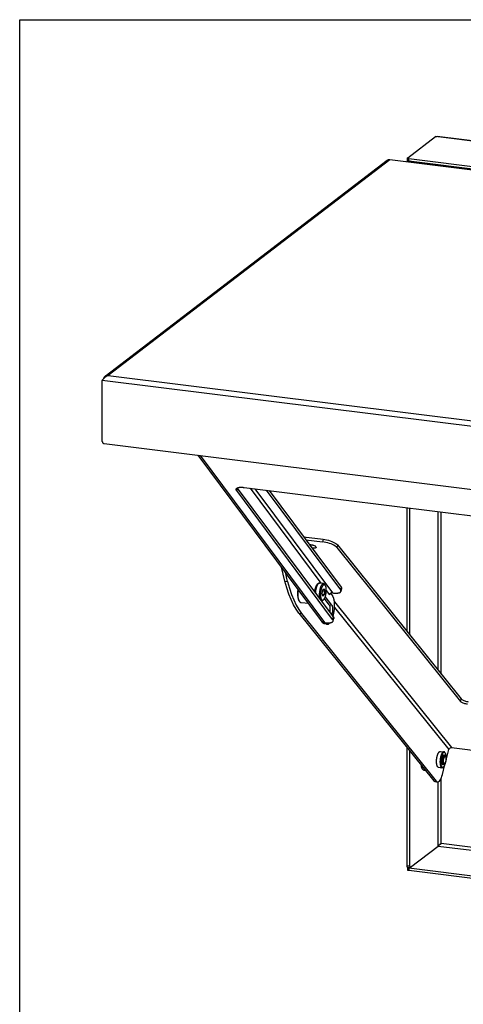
# Model space of a CAD drawing. Header units: inches. Extents: x 0 to 54.8, y 0 to 35.5.
# Tile 1 of 10: x 0 to 9.4, y 14.6 to 35.5. Entities that reach past the tile are written whole.
import ezdxf

# ---------------------------------------------------------------- set-up
doc = ezdxf.new("R2010")
doc.units = ezdxf.units.IN
doc.header["$LTSCALE"] = 3.016129
doc.header["$MEASUREMENT"] = 0
doc.layers.get('0').update_dxf_attribs({"linetype": 'CONTINUOUS'})
doc.layers.add('02___PRT_ALL_AXES', color=7, linetype='CONTINUOUS')

msp = doc.modelspace()

# ---------------------------------------------------------------- linework, layer by layer
at = {"color": 7, "linetype": 'Continuous'}
for p, q in [((0, 0), (0, 35.484)), ((0, 35.484), (54.839, 35.484)), ((8.243, 32.492), (8.243, 32.549)), ((8.268, 32.48), (8.268, 32.537)), ((10.727, 32.173), (8.268, 32.48)), ((8.793, 32.404), (8.793, 32.394)), ((8.842, 32.408), (8.842, 32.405)), ((8.844, 32.408), (8.844, 32.405)), ((9.251, 32.347), (9.251, 32.337)), ((1.777, 27.852), (1.777, 27.852)), ((6.416, 22.713), (3.793, 26.232)), ((3.834, 26.227), (6.479, 22.678)), ((4.611, 25.481), (4.625, 25.535)), ((4.77, 25.548), (18.296, 23.86)), ((6.65, 22.744), (4.611, 25.481)), ((5.3, 25.482), (6.83, 23.43)), ((8.287, 22.417), (8.287, 25.109)), ((8.889, 21.668), (8.889, 25.034)), ((8.957, 21.584), (8.957, 25.026)), ((6.031, 24.502), (6.445, 24.45)), ((6.445, 24.45), (6.431, 24.395)), ((6.75, 24.33), (6.736, 24.275)), ((6.75, 24.33), (9.379, 21.058)), ((5.637, 23.558), (5.564, 23.856)), ((5.676, 23.416), (5.637, 23.558)), ((5.637, 23.558), (5.693, 23.551)), ((6.494, 23.467), (6.481, 23.488)), ((6.83, 23.43), (6.815, 23.375)), ((6.424, 23.296), (6.438, 23.372)), ((6.438, 23.242), (6.424, 23.296)), ((6.462, 23.269), (6.43, 23.273)), ((6.476, 23.34), (6.433, 23.345)), ((6.462, 23.269), (6.436, 23.249)), ((6.438, 23.372), (6.468, 23.394)), ((6.438, 23.371), (6.462, 23.389)), ((6.468, 23.265), (6.438, 23.242)), ((6.462, 23.389), (6.468, 23.394)), ((6.462, 23.389), (6.476, 23.34)), ((6.476, 23.34), (6.462, 23.269)), ((6.462, 23.269), (6.468, 23.265)), ((6.468, 23.394), (6.483, 23.341)), ((6.483, 23.341), (6.468, 23.265)), ((6.476, 23.34), (6.483, 23.341)), ((6.84, 23.396), (6.825, 23.341)), ((6.456, 23.164), (6.438, 23.147)), ((6.575, 23.055), (6.475, 23.189)), ((6.575, 23.055), (6.63, 23.048)), ((5.934, 22.878), (8.796, 19.317)), ((5.934, 22.878), (5.99, 22.871)), ((6.65, 22.744), (6.665, 22.799)), ((6.389, 22.745), (6.39, 22.748)), ((6.443, 22.673), (6.389, 22.745)), ((6.389, 22.745), (6.392, 22.745)), ((6.498, 22.666), (6.443, 22.673)), ((6.491, 22.676), (6.479, 22.678)), ((6.535, 22.642), (6.479, 22.649)), ((6.66, 22.709), (6.675, 22.764)), ((9.365, 21.003), (9.379, 21.058)), ((9.379, 21.058), (9.386, 21.05)), ((8.287, 17.502), (8.287, 19.95)), ((8.941, 19.943), (9.015, 19.934)), ((9.036, 19.918), (9.034, 19.922)), ((9.043, 19.908), (9.036, 19.918)), ((9.043, 19.908), (9.041, 19.912)), ((8.979, 19.667), (8.977, 19.669)), ((8.997, 19.857), (8.999, 19.858)), ((9.034, 19.691), (9.015, 19.675)), ((9.05, 19.827), (9.037, 19.847)), ((8.899, 19.606), (8.973, 19.596)), ((9.007, 19.614), (8.997, 19.606)), ((8.796, 19.317), (8.851, 19.31)), ((8.823, 19.3), (8.849, 19.296)), ((8.889, 17.925), (8.889, 19.293)), ((8.957, 17.983), (8.957, 19.373)), ((8.889, 17.925), (8.302, 17.476)), ((24.112, 16.024), (8.889, 17.925)), ((8.935, 17.969), (8.931, 17.967)), ((8.938, 17.971), (8.935, 17.969)), ((8.942, 17.973), (8.938, 17.971)), ((8.945, 17.976), (8.942, 17.973)), ((8.957, 17.983), (8.945, 17.976)), ((8.948, 17.978), (8.951, 17.98)), ((8.951, 17.98), (8.953, 17.981)), ((8.953, 17.981), (8.957, 17.983)), ((24.112, 16.091), (8.957, 17.983)), ((8.287, 17.502), (8.231, 17.509)), ((8.297, 17.474), (8.241, 17.481)), ((8.243, 17.478), (8.243, 17.421)), ((8.268, 17.466), (14.288, 16.715)), ((8.268, 17.466), (8.268, 17.409))]:
    msp.add_line(p, q, dxfattribs=at)
at = {"color": 3, "linetype": 'Continuous'}
for p, q in [((8.246, 32.553), (8.833, 33.002)), ((24.769, 31.013), (8.833, 33.002)), ((24.761, 31.02), (8.869, 33.004)), ((7.811, 32.495), (1.814, 27.908)), ((7.868, 32.509), (1.879, 27.929)), ((10.656, 32.161), (7.868, 32.509)), ((8.268, 32.537), (10.727, 32.23)), ((8.336, 32.461), (8.347, 32.47)), ((8.793, 32.404), (8.336, 32.461)), ((8.793, 32.404), (8.805, 32.413)), ((8.809, 32.402), (8.797, 32.393)), ((8.809, 32.402), (9.251, 32.347)), ((8.824, 32.407), (9.266, 32.352)), ((9.251, 32.347), (9.239, 32.338)), ((9.266, 32.345), (9.278, 32.354)), ((9.271, 32.351), (9.266, 32.352)), ((9.723, 32.288), (9.266, 32.345)), ((9.272, 32.35), (9.271, 32.351)), ((1.756, 26.524), (1.756, 27.822)), ((18.445, 25.739), (1.756, 27.822)), ((1.777, 27.852), (1.777, 27.851)), ((1.879, 27.929), (18.392, 25.867)), ((1.793, 26.481), (18.408, 24.407)), ((4.623, 25.538), (4.625, 25.535)), ((6.665, 22.799), (4.625, 25.535)), ((4.895, 25.533), (6.401, 23.512)), ((4.996, 25.52), (6.644, 23.309)), ((5.239, 25.49), (6.815, 23.375)), ((8.231, 22.486), (8.231, 25.116)), ((6.078, 24.439), (6.431, 24.395)), ((6.722, 24.289), (6.702, 24.304)), ((6.736, 24.275), (6.722, 24.289)), ((6.736, 24.275), (9.365, 21.003)), ((5.693, 23.551), (5.645, 23.748)), ((6.63, 23.048), (6.494, 23.232)), ((6.515, 23.358), (6.583, 23.267)), ((6.607, 23.3), (6.649, 23.243)), ((6.644, 23.309), (6.656, 23.307)), ((6.687, 23.121), (9.177, 20.023)), ((5.93, 22.954), (5.99, 22.871)), ((5.99, 22.871), (8.851, 19.31)), ((6.664, 22.834), (6.664, 22.832)), ((6.69, 23.001), (9.116, 19.981)), ((6.498, 22.666), (6.491, 22.676)), ((8.231, 17.509), (8.231, 20.019)), ((9.06, 19.755), (9.116, 19.981)), ((9.177, 20.023), (23.36, 18.252)), ((8.983, 19.449), (9.036, 19.662)), ((14.296, 16.657), (8.268, 17.409))]:
    msp.add_line(p, q, dxfattribs=at)
for points in [[(8.833, 33.002), (8.836, 33.003), (8.839, 33.003), (8.841, 33.004), (8.844, 33.004), (8.847, 33.004), (8.849, 33.004), (8.852, 33.005), (8.854, 33.005), (8.857, 33.005), (8.86, 33.005), (8.862, 33.005), (8.865, 33.004), (8.868, 33.004), (8.869, 33.004)], [(7.868, 32.509), (7.866, 32.51), (7.864, 32.51), (7.862, 32.51), (7.86, 32.51), (7.858, 32.51), (7.856, 32.51), (7.854, 32.51), (7.852, 32.51), (7.85, 32.51), (7.848, 32.51), (7.846, 32.509), (7.844, 32.509), (7.842, 32.509), (7.84, 32.508), (7.838, 32.508), (7.837, 32.507), (7.835, 32.507), (7.833, 32.506), (7.831, 32.506), (7.829, 32.505), (7.827, 32.504), (7.826, 32.503), (7.824, 32.503), (7.822, 32.502), (7.82, 32.501), (7.819, 32.5), (7.817, 32.499), (7.815, 32.498), (7.814, 32.497), (7.812, 32.496), (7.811, 32.495)], [(8.233, 32.464), (8.233, 32.465), (8.233, 32.466), (8.233, 32.467), (8.234, 32.468), (8.234, 32.469), (8.234, 32.471), (8.234, 32.472), (8.235, 32.473), (8.235, 32.474), (8.235, 32.475), (8.235, 32.476), (8.236, 32.477), (8.236, 32.478), (8.236, 32.479), (8.237, 32.48), (8.237, 32.481), (8.237, 32.482), (8.238, 32.483), (8.238, 32.484), (8.239, 32.484), (8.239, 32.485), (8.239, 32.486), (8.24, 32.487), (8.24, 32.488), (8.24, 32.489), (8.241, 32.489), (8.241, 32.49), (8.242, 32.491), (8.242, 32.491), (8.243, 32.492), (8.243, 32.492), (8.243, 32.493), (8.243, 32.493)], [(8.246, 32.553), (8.246, 32.553), (8.246, 32.553), (8.245, 32.552), (8.245, 32.552), (8.245, 32.552), (8.244, 32.551), (8.244, 32.551), (8.244, 32.55), (8.244, 32.55), (8.244, 32.55), (8.244, 32.549), (8.244, 32.549), (8.243, 32.549), (8.243, 32.549)], [(8.243, 32.549), (8.243, 32.548), (8.244, 32.548), (8.244, 32.548), (8.244, 32.547), (8.244, 32.547), (8.244, 32.547), (8.244, 32.546), (8.245, 32.546), (8.245, 32.545), (8.245, 32.545), (8.245, 32.545), (8.246, 32.544), (8.246, 32.544), (8.247, 32.544), (8.247, 32.543), (8.248, 32.543), (8.248, 32.543), (8.249, 32.542), (8.249, 32.542), (8.25, 32.542), (8.251, 32.542), (8.251, 32.541), (8.252, 32.541), (8.253, 32.541), (8.253, 32.54), (8.254, 32.54), (8.255, 32.54), (8.256, 32.54), (8.257, 32.539), (8.258, 32.539), (8.258, 32.539), (8.259, 32.539), (8.26, 32.539), (8.261, 32.538), (8.262, 32.538), (8.263, 32.538), (8.264, 32.538), (8.265, 32.538), (8.266, 32.537), (8.267, 32.537), (8.268, 32.537)], [(8.327, 32.452), (8.328, 32.453), (8.332, 32.458), (8.336, 32.461)], [(8.784, 32.395), (8.788, 32.4), (8.793, 32.404)], [(8.824, 32.407), (8.819, 32.407), (8.814, 32.406), (8.809, 32.402)], [(9.266, 32.352), (9.261, 32.352), (9.256, 32.35), (9.251, 32.347)], [(9.257, 32.336), (9.261, 32.341), (9.266, 32.345)], [(1.756, 27.822), (1.759, 27.826), (1.76, 27.829), (1.762, 27.831), (1.763, 27.833), (1.765, 27.835), (1.766, 27.837), (1.768, 27.84), (1.769, 27.842), (1.771, 27.844), (1.773, 27.846), (1.774, 27.848), (1.776, 27.851)], [(1.776, 27.851), (1.778, 27.853), (1.78, 27.855), (1.781, 27.857), (1.783, 27.859), (1.785, 27.862), (1.787, 27.864), (1.789, 27.866), (1.79, 27.868), (1.792, 27.87), (1.794, 27.872), (1.796, 27.874), (1.798, 27.877), (1.8, 27.879), (1.802, 27.881), (1.804, 27.883), (1.806, 27.885), (1.808, 27.887), (1.81, 27.889), (1.812, 27.89), (1.814, 27.892), (1.816, 27.894), (1.818, 27.896), (1.821, 27.898), (1.823, 27.9), (1.825, 27.901), (1.827, 27.903), (1.829, 27.905), (1.831, 27.906), (1.834, 27.908), (1.836, 27.909), (1.838, 27.911), (1.84, 27.912), (1.843, 27.914), (1.845, 27.915), (1.847, 27.916), (1.849, 27.917), (1.852, 27.919), (1.854, 27.92), (1.856, 27.921), (1.858, 27.922), (1.861, 27.923), (1.863, 27.924), (1.865, 27.925), (1.868, 27.925), (1.87, 27.926), (1.872, 27.927), (1.875, 27.928), (1.877, 27.928), (1.879, 27.929)], [(1.814, 27.908), (1.813, 27.907), (1.811, 27.906), (1.809, 27.904), (1.808, 27.903), (1.806, 27.901), (1.804, 27.9), (1.803, 27.898), (1.801, 27.896), (1.799, 27.895), (1.798, 27.893), (1.796, 27.891), (1.795, 27.889), (1.794, 27.887), (1.792, 27.886), (1.791, 27.884), (1.79, 27.882), (1.789, 27.88), (1.787, 27.878), (1.786, 27.876), (1.785, 27.874), (1.784, 27.872), (1.783, 27.87), (1.782, 27.868), (1.781, 27.865), (1.78, 27.863), (1.78, 27.861), (1.779, 27.859), (1.778, 27.857), (1.777, 27.854), (1.777, 27.852)], [(1.879, 27.929), (1.877, 27.929), (1.875, 27.929), (1.872, 27.929), (1.87, 27.929), (1.868, 27.928), (1.865, 27.928), (1.863, 27.928), (1.861, 27.928), (1.859, 27.927), (1.856, 27.927), (1.854, 27.926), (1.852, 27.926), (1.85, 27.925), (1.847, 27.925), (1.845, 27.924), (1.843, 27.923), (1.841, 27.923), (1.839, 27.922), (1.836, 27.921), (1.834, 27.92), (1.832, 27.919), (1.83, 27.918), (1.828, 27.917), (1.826, 27.916), (1.824, 27.915), (1.822, 27.914), (1.82, 27.912), (1.818, 27.911), (1.816, 27.91), (1.815, 27.908), (1.814, 27.908)], [(1.756, 26.524), (1.756, 26.523), (1.756, 26.522), (1.756, 26.521), (1.756, 26.52), (1.756, 26.518), (1.756, 26.517), (1.756, 26.516), (1.757, 26.515), (1.757, 26.514), (1.757, 26.513), (1.758, 26.512), (1.758, 26.511), (1.758, 26.51), (1.759, 26.509), (1.759, 26.507), (1.76, 26.506), (1.76, 26.505), (1.761, 26.504), (1.761, 26.503), (1.762, 26.502), (1.762, 26.501), (1.763, 26.5), (1.764, 26.499), (1.764, 26.498), (1.765, 26.498), (1.766, 26.497), (1.767, 26.496), (1.767, 26.495), (1.768, 26.494), (1.769, 26.493), (1.77, 26.492), (1.771, 26.492), (1.771, 26.491), (1.772, 26.49), (1.773, 26.489), (1.774, 26.489), (1.775, 26.488), (1.776, 26.487), (1.777, 26.487), (1.778, 26.486), (1.779, 26.486), (1.78, 26.485), (1.781, 26.485), (1.782, 26.484), (1.783, 26.484), (1.784, 26.483), (1.785, 26.483), (1.786, 26.483), (1.787, 26.482), (1.788, 26.482), (1.79, 26.482), (1.791, 26.482), (1.792, 26.481), (1.793, 26.481)], [(6.15, 24.342), (6.161, 24.341), (6.182, 24.338), (6.202, 24.333), (6.223, 24.327), (6.242, 24.321), (6.26, 24.313), (6.275, 24.305)], [(6.299, 24.275), (6.295, 24.269), (6.287, 24.264), (6.276, 24.261), (6.262, 24.26), (6.244, 24.26), (6.225, 24.261), (6.208, 24.264)], [(6.275, 24.305), (6.286, 24.297), (6.294, 24.289)], [(6.294, 24.289), (6.299, 24.281), (6.299, 24.275)], [(6.702, 24.304), (6.678, 24.319), (6.649, 24.334), (6.616, 24.348), (6.581, 24.361), (6.544, 24.372), (6.506, 24.382), (6.469, 24.389), (6.431, 24.395)], [(5.693, 23.551), (5.732, 23.409), (5.775, 23.278), (5.823, 23.158), (5.875, 23.05), (5.93, 22.954)], [(6.609, 23.301), (6.606, 23.299), (6.603, 23.297), (6.601, 23.295), (6.598, 23.293), (6.596, 23.29), (6.593, 23.288), (6.591, 23.285), (6.59, 23.282), (6.588, 23.279), (6.586, 23.276), (6.585, 23.273), (6.584, 23.27), (6.583, 23.267)], [(6.644, 23.309), (6.64, 23.309), (6.637, 23.309), (6.634, 23.309), (6.631, 23.309), (6.627, 23.308), (6.624, 23.307), (6.621, 23.307), (6.618, 23.305), (6.615, 23.304), (6.612, 23.303), (6.609, 23.301)], [(6.664, 22.834), (6.667, 22.846), (6.67, 22.858), (6.673, 22.871), (6.676, 22.883), (6.678, 22.896), (6.68, 22.908), (6.682, 22.921), (6.684, 22.934), (6.686, 22.947), (6.687, 22.96), (6.688, 22.973), (6.689, 22.985), (6.69, 22.998), (6.691, 23.011), (6.691, 23.024), (6.691, 23.036), (6.692, 23.049), (6.691, 23.061), (6.691, 23.073), (6.69, 23.085), (6.69, 23.096), (6.689, 23.108), (6.688, 23.119), (6.686, 23.13), (6.685, 23.14), (6.683, 23.15), (6.681, 23.16), (6.679, 23.17), (6.677, 23.179), (6.674, 23.188), (6.672, 23.196), (6.669, 23.204), (6.666, 23.212), (6.663, 23.219), (6.66, 23.226), (6.656, 23.232), (6.653, 23.238), (6.649, 23.243)], [(6.656, 23.307), (6.666, 23.306), (6.676, 23.305), (6.685, 23.304), (6.695, 23.304), (6.704, 23.303), (6.713, 23.303), (6.722, 23.303), (6.731, 23.303), (6.739, 23.304), (6.747, 23.304), (6.755, 23.305), (6.762, 23.306), (6.769, 23.307), (6.776, 23.308), (6.782, 23.31), (6.788, 23.311), (6.793, 23.313), (6.798, 23.315), (6.803, 23.317), (6.808, 23.32), (6.811, 23.322), (6.815, 23.325), (6.818, 23.328), (6.82, 23.331), (6.822, 23.334), (6.824, 23.337), (6.825, 23.34), (6.825, 23.341)], [(6.825, 23.341), (6.826, 23.344), (6.826, 23.347), (6.826, 23.351), (6.826, 23.355), (6.824, 23.359), (6.823, 23.363), (6.821, 23.367), (6.818, 23.371), (6.815, 23.375)], [(6.63, 23.048), (6.632, 23.045), (6.634, 23.042), (6.636, 23.039), (6.638, 23.035), (6.64, 23.03), (6.641, 23.026), (6.642, 23.021), (6.644, 23.016), (6.645, 23.011), (6.646, 23.005), (6.647, 22.999), (6.647, 22.993), (6.648, 22.987), (6.649, 22.981), (6.649, 22.974), (6.649, 22.967), (6.649, 22.96), (6.649, 22.954), (6.649, 22.947), (6.648, 22.94), (6.648, 22.932), (6.647, 22.925), (6.646, 22.918), (6.645, 22.911), (6.644, 22.904), (6.643, 22.897), (6.642, 22.89), (6.64, 22.883), (6.639, 22.876), (6.637, 22.869), (6.635, 22.863), (6.634, 22.857), (6.632, 22.85), (6.63, 22.845)], [(6.657, 22.809), (6.657, 22.809), (6.661, 22.821), (6.664, 22.832)], [(6.665, 22.799), (6.668, 22.794), (6.67, 22.79), (6.672, 22.786), (6.674, 22.782), (6.675, 22.778), (6.675, 22.775), (6.676, 22.771), (6.675, 22.767), (6.675, 22.764)], [(6.498, 22.666), (6.502, 22.662), (6.506, 22.657), (6.51, 22.654), (6.514, 22.65), (6.519, 22.648), (6.523, 22.645), (6.527, 22.644), (6.532, 22.643), (6.535, 22.642)], [(6.535, 22.642), (6.536, 22.642), (6.541, 22.642), (6.546, 22.642), (6.55, 22.643), (6.555, 22.645), (6.56, 22.647), (6.565, 22.649), (6.57, 22.652), (6.575, 22.656), (6.579, 22.66), (6.584, 22.665), (6.589, 22.67), (6.593, 22.674)], [(9.518, 20.942), (9.499, 20.945), (9.48, 20.949), (9.461, 20.954), (9.443, 20.96), (9.425, 20.966), (9.409, 20.973), (9.394, 20.98), (9.382, 20.988), (9.372, 20.995), (9.365, 21.003)], [(9.116, 19.981), (9.122, 19.993), (9.129, 20.004), (9.139, 20.013), (9.151, 20.019), (9.163, 20.023), (9.177, 20.023)], [(8.851, 19.31), (8.864, 19.298), (8.877, 19.293), (8.878, 19.293)], [(8.878, 19.293), (8.891, 19.294), (8.905, 19.3), (8.92, 19.313), (8.935, 19.331), (8.948, 19.354), (8.961, 19.382), (8.973, 19.414), (8.983, 19.449)], [(8.241, 17.481), (8.241, 17.481), (8.241, 17.481), (8.24, 17.481), (8.24, 17.481), (8.24, 17.481), (8.239, 17.482), (8.239, 17.482), (8.239, 17.482), (8.238, 17.483), (8.238, 17.483), (8.237, 17.483), (8.237, 17.484), (8.237, 17.484), (8.236, 17.485), (8.236, 17.485), (8.236, 17.486), (8.235, 17.486), (8.235, 17.487), (8.235, 17.487), (8.235, 17.488), (8.234, 17.489), (8.234, 17.489), (8.234, 17.49), (8.234, 17.491), (8.233, 17.492), (8.233, 17.492), (8.233, 17.493), (8.233, 17.494), (8.233, 17.495), (8.232, 17.496), (8.232, 17.497), (8.232, 17.498), (8.232, 17.499), (8.232, 17.5), (8.232, 17.501), (8.232, 17.502), (8.232, 17.503), (8.232, 17.504), (8.232, 17.505), (8.231, 17.506), (8.231, 17.507), (8.231, 17.508), (8.231, 17.509)], [(8.268, 17.409), (8.267, 17.41), (8.266, 17.41), (8.265, 17.41), (8.264, 17.41), (8.263, 17.41), (8.262, 17.41), (8.261, 17.411), (8.26, 17.411), (8.259, 17.411), (8.258, 17.411), (8.258, 17.411), (8.257, 17.412), (8.256, 17.412), (8.255, 17.412), (8.254, 17.412), (8.253, 17.413), (8.253, 17.413), (8.252, 17.413), (8.251, 17.414), (8.251, 17.414), (8.25, 17.414), (8.249, 17.414), (8.249, 17.415), (8.248, 17.415), (8.248, 17.415), (8.247, 17.416), (8.247, 17.416), (8.246, 17.416), (8.246, 17.417), (8.245, 17.417), (8.245, 17.417), (8.245, 17.418), (8.245, 17.418), (8.244, 17.418), (8.244, 17.419), (8.244, 17.419), (8.244, 17.419), (8.244, 17.42), (8.244, 17.42), (8.243, 17.421), (8.243, 17.421)]]:
    msp.add_lwpolyline(points, dxfattribs=at)
at = {"color": 7, "linetype": 'Continuous'}
for points in [[(8.268, 32.48), (8.267, 32.48), (8.266, 32.48), (8.265, 32.481), (8.264, 32.481), (8.263, 32.481), (8.262, 32.481), (8.261, 32.481), (8.26, 32.481), (8.259, 32.482), (8.258, 32.482), (8.258, 32.482), (8.257, 32.482), (8.256, 32.483), (8.255, 32.483), (8.254, 32.483), (8.253, 32.483), (8.253, 32.484), (8.252, 32.484), (8.251, 32.484), (8.251, 32.485), (8.25, 32.485), (8.249, 32.485), (8.249, 32.485), (8.248, 32.486), (8.248, 32.486), (8.247, 32.486), (8.247, 32.487), (8.246, 32.487), (8.246, 32.487), (8.245, 32.488), (8.245, 32.488), (8.245, 32.488), (8.245, 32.489), (8.244, 32.489), (8.244, 32.489), (8.244, 32.49), (8.244, 32.49), (8.244, 32.491), (8.244, 32.491), (8.243, 32.491), (8.243, 32.492)], [(8.294, 32.477), (8.294, 32.477), (8.293, 32.476), (8.293, 32.475), (8.293, 32.474), (8.292, 32.473), (8.292, 32.472), (8.292, 32.471), (8.291, 32.47), (8.291, 32.469), (8.291, 32.468), (8.291, 32.467), (8.29, 32.466), (8.29, 32.465), (8.29, 32.464), (8.29, 32.463), (8.289, 32.461), (8.289, 32.46), (8.289, 32.459), (8.289, 32.458), (8.288, 32.457)], [(4.611, 25.481), (4.608, 25.485), (4.605, 25.489), (4.603, 25.493), (4.602, 25.497), (4.601, 25.501), (4.6, 25.505), (4.6, 25.508), (4.6, 25.512), (4.601, 25.515)], [(4.601, 25.515), (4.601, 25.515), (4.602, 25.519), (4.604, 25.522), (4.606, 25.525), (4.608, 25.528), (4.611, 25.531), (4.615, 25.533), (4.619, 25.536), (4.623, 25.538), (4.628, 25.54), (4.633, 25.542), (4.638, 25.544), (4.644, 25.546), (4.651, 25.547), (4.657, 25.549), (4.664, 25.55), (4.672, 25.551), (4.679, 25.551), (4.687, 25.552), (4.696, 25.552), (4.704, 25.553), (4.713, 25.552), (4.722, 25.552), (4.731, 25.552), (4.741, 25.551), (4.751, 25.55), (4.76, 25.549), (4.77, 25.548)], [(6.253, 24.316), (6.239, 24.317), (6.219, 24.32), (6.198, 24.325), (6.178, 24.331), (6.159, 24.337), (6.151, 24.341)], [(6.445, 24.45), (6.483, 24.445), (6.52, 24.437), (6.558, 24.427), (6.595, 24.416), (6.63, 24.403), (6.663, 24.389), (6.691, 24.375), (6.716, 24.36), (6.736, 24.345), (6.75, 24.33)], [(6.27, 23.329), (6.27, 23.336), (6.272, 23.349), (6.274, 23.363), (6.276, 23.376), (6.279, 23.388), (6.282, 23.401), (6.286, 23.413), (6.289, 23.425), (6.293, 23.436), (6.298, 23.447), (6.302, 23.457), (6.307, 23.467), (6.313, 23.476), (6.318, 23.485), (6.324, 23.492), (6.33, 23.499), (6.337, 23.504), (6.343, 23.508), (6.349, 23.512), (6.355, 23.514), (6.361, 23.515), (6.367, 23.516), (6.372, 23.515)], [(6.317, 23.462), (6.314, 23.456), (6.312, 23.451), (6.309, 23.445), (6.307, 23.438), (6.304, 23.432), (6.302, 23.425), (6.3, 23.418), (6.298, 23.411), (6.296, 23.404), (6.294, 23.397), (6.293, 23.39), (6.291, 23.382), (6.289, 23.375), (6.288, 23.367), (6.287, 23.359), (6.285, 23.352), (6.284, 23.344), (6.283, 23.336), (6.282, 23.328), (6.282, 23.32), (6.281, 23.313)], [(6.372, 23.515), (6.371, 23.515), (6.368, 23.516), (6.365, 23.515), (6.362, 23.514), (6.359, 23.513), (6.356, 23.512), (6.352, 23.51), (6.349, 23.508), (6.346, 23.505), (6.343, 23.502), (6.34, 23.499), (6.336, 23.495), (6.333, 23.491), (6.33, 23.487), (6.327, 23.482), (6.325, 23.477), (6.322, 23.473), (6.319, 23.467), (6.317, 23.462)], [(6.458, 23.505), (6.455, 23.505), (6.45, 23.504), (6.445, 23.503), (6.44, 23.501), (6.435, 23.497), (6.429, 23.493), (6.424, 23.487), (6.419, 23.481), (6.414, 23.474), (6.409, 23.465), (6.404, 23.456), (6.4, 23.447), (6.395, 23.436), (6.391, 23.425), (6.387, 23.414), (6.384, 23.401), (6.38, 23.389), (6.377, 23.376), (6.374, 23.362), (6.372, 23.349), (6.37, 23.335), (6.368, 23.321), (6.367, 23.308), (6.366, 23.294), (6.365, 23.281), (6.365, 23.267)], [(6.494, 23.467), (6.492, 23.471), (6.488, 23.475), (6.484, 23.478), (6.48, 23.481), (6.476, 23.482), (6.471, 23.483), (6.467, 23.482), (6.462, 23.481), (6.458, 23.479), (6.453, 23.476), (6.448, 23.472), (6.444, 23.467), (6.439, 23.461), (6.435, 23.455), (6.43, 23.447), (6.426, 23.439), (6.422, 23.431), (6.418, 23.422), (6.414, 23.412), (6.411, 23.401), (6.408, 23.39), (6.405, 23.379), (6.402, 23.368), (6.399, 23.356), (6.397, 23.344), (6.395, 23.331), (6.394, 23.319), (6.393, 23.307), (6.392, 23.295), (6.391, 23.283), (6.391, 23.271)], [(6.481, 23.488), (6.478, 23.492), (6.474, 23.496), (6.469, 23.5), (6.465, 23.503), (6.46, 23.504), (6.458, 23.505)], [(6.515, 23.366), (6.515, 23.377), (6.514, 23.388), (6.514, 23.399), (6.512, 23.41), (6.511, 23.42), (6.509, 23.429), (6.507, 23.438), (6.504, 23.446), (6.502, 23.453), (6.499, 23.46), (6.495, 23.466), (6.494, 23.467)], [(6.83, 23.43), (6.833, 23.426), (6.835, 23.422), (6.837, 23.418), (6.839, 23.414), (6.84, 23.41), (6.841, 23.406), (6.841, 23.402), (6.84, 23.399), (6.84, 23.396)], [(5.934, 22.878), (5.875, 22.961), (5.819, 23.057), (5.767, 23.165), (5.719, 23.285), (5.676, 23.416)], [(5.91, 23.295), (5.911, 23.313), (5.911, 23.332), (5.913, 23.35), (5.914, 23.368), (5.916, 23.383)], [(5.983, 23.1), (5.976, 23.101), (5.969, 23.104), (5.963, 23.108), (5.956, 23.113), (5.95, 23.12), (5.944, 23.128), (5.939, 23.137), (5.934, 23.147), (5.93, 23.158), (5.926, 23.17), (5.922, 23.183), (5.919, 23.197), (5.917, 23.212), (5.914, 23.228), (5.913, 23.244), (5.911, 23.261), (5.911, 23.278), (5.91, 23.295)], [(5.914, 23.294), (5.914, 23.3), (5.914, 23.307), (5.914, 23.313), (5.914, 23.32), (5.914, 23.327), (5.915, 23.335), (5.915, 23.343), (5.916, 23.351), (5.917, 23.361), (5.918, 23.37), (5.919, 23.38)], [(5.978, 23.101), (5.974, 23.102), (5.971, 23.104), (5.967, 23.106), (5.964, 23.108), (5.96, 23.111), (5.957, 23.114), (5.954, 23.118), (5.951, 23.122), (5.948, 23.126), (5.945, 23.131), (5.942, 23.136), (5.939, 23.141), (5.937, 23.147), (5.934, 23.153), (5.932, 23.16), (5.93, 23.167), (5.927, 23.174), (5.926, 23.181), (5.924, 23.189), (5.922, 23.197), (5.92, 23.205), (5.919, 23.214), (5.918, 23.223), (5.917, 23.231), (5.916, 23.239), (5.915, 23.247), (5.915, 23.254), (5.914, 23.261), (5.914, 23.268), (5.914, 23.275), (5.914, 23.282), (5.914, 23.288), (5.914, 23.294)], [(6.268, 23.332), (6.268, 23.332), (6.268, 23.338), (6.269, 23.343), (6.27, 23.349), (6.271, 23.355), (6.272, 23.36), (6.273, 23.366), (6.274, 23.372), (6.275, 23.377), (6.276, 23.382), (6.278, 23.388), (6.279, 23.393), (6.281, 23.398), (6.282, 23.403), (6.284, 23.407), (6.284, 23.407)], [(6.365, 23.267), (6.365, 23.255), (6.366, 23.242), (6.367, 23.23), (6.368, 23.218), (6.37, 23.207), (6.372, 23.197), (6.374, 23.189)], [(6.391, 23.271), (6.391, 23.259), (6.392, 23.248), (6.393, 23.237), (6.394, 23.227), (6.395, 23.217), (6.397, 23.208), (6.399, 23.199), (6.402, 23.191), (6.405, 23.183), (6.408, 23.177), (6.411, 23.171), (6.414, 23.166), (6.418, 23.162), (6.422, 23.158), (6.426, 23.156), (6.43, 23.154), (6.435, 23.154), (6.439, 23.154), (6.444, 23.156), (6.448, 23.158), (6.453, 23.161), (6.456, 23.164)], [(6.456, 23.164), (6.458, 23.165), (6.462, 23.17), (6.467, 23.175), (6.471, 23.182), (6.476, 23.189), (6.48, 23.197), (6.484, 23.206), (6.488, 23.215), (6.492, 23.225), (6.495, 23.235), (6.499, 23.246), (6.502, 23.258), (6.504, 23.269), (6.507, 23.281), (6.509, 23.293), (6.511, 23.305), (6.512, 23.318), (6.514, 23.33), (6.514, 23.342), (6.515, 23.354), (6.515, 23.366)], [(5.983, 23.1), (5.982, 23.1), (5.978, 23.101)], [(6.094, 23.144), (6.095, 23.14), (6.098, 23.134), (6.1, 23.128), (6.103, 23.122), (6.105, 23.116), (6.108, 23.111), (6.111, 23.106), (6.114, 23.102), (6.117, 23.098), (6.12, 23.094), (6.124, 23.091), (6.127, 23.088), (6.131, 23.085), (6.134, 23.083), (6.138, 23.082), (6.141, 23.081), (6.142, 23.08)], [(6.11, 23.123), (6.111, 23.12), (6.114, 23.115), (6.117, 23.11), (6.12, 23.106), (6.123, 23.102), (6.126, 23.098), (6.129, 23.095), (6.133, 23.092), (6.133, 23.092)], [(6.413, 23.136), (6.414, 23.136), (6.419, 23.137), (6.424, 23.138), (6.429, 23.141), (6.435, 23.144), (6.438, 23.147)], [(6.575, 23.055), (6.577, 23.052), (6.579, 23.049), (6.581, 23.046), (6.582, 23.042), (6.584, 23.037), (6.585, 23.033), (6.587, 23.028), (6.588, 23.023), (6.589, 23.018), (6.59, 23.012), (6.591, 23.006), (6.592, 23), (6.592, 22.994), (6.593, 22.988), (6.593, 22.981), (6.593, 22.974), (6.593, 22.967), (6.593, 22.961), (6.593, 22.954), (6.593, 22.946), (6.592, 22.939), (6.592, 22.932), (6.591, 22.925), (6.59, 22.918), (6.589, 22.911), (6.588, 22.904), (6.587, 22.903)], [(6.416, 22.713), (6.416, 22.712), (6.42, 22.708), (6.423, 22.704), (6.427, 22.7), (6.432, 22.697), (6.436, 22.693), (6.441, 22.69), (6.446, 22.688), (6.451, 22.685), (6.456, 22.683), (6.462, 22.681), (6.467, 22.68), (6.473, 22.678), (6.479, 22.678)], [(6.479, 22.649), (6.476, 22.65), (6.472, 22.651), (6.467, 22.652), (6.463, 22.655), (6.459, 22.657), (6.454, 22.661), (6.45, 22.664), (6.447, 22.669), (6.443, 22.673)], [(6.491, 22.676), (6.501, 22.675), (6.511, 22.674), (6.52, 22.673), (6.53, 22.672), (6.539, 22.672), (6.548, 22.672), (6.557, 22.672), (6.566, 22.672), (6.574, 22.672), (6.582, 22.673), (6.59, 22.674), (6.597, 22.675), (6.604, 22.676), (6.611, 22.677), (6.617, 22.678), (6.623, 22.68), (6.628, 22.682), (6.633, 22.684), (6.638, 22.686), (6.642, 22.688), (6.646, 22.691), (6.65, 22.694), (6.653, 22.696), (6.655, 22.699), (6.657, 22.702), (6.659, 22.706), (6.66, 22.709), (6.66, 22.709)], [(6.66, 22.709), (6.661, 22.712), (6.661, 22.716), (6.661, 22.72), (6.66, 22.724), (6.659, 22.727), (6.658, 22.731), (6.656, 22.735), (6.653, 22.74), (6.65, 22.744)], [(9.386, 21.05), (9.396, 21.043), (9.408, 21.036), (9.423, 21.028), (9.439, 21.021), (9.456, 21.015), (9.475, 21.009), (9.494, 21.004), (9.513, 21.001), (9.532, 20.998)], [(8.865, 19.65), (8.863, 19.656), (8.862, 19.663), (8.861, 19.669), (8.86, 19.676), (8.859, 19.684), (8.858, 19.691), (8.857, 19.699), (8.857, 19.707), (8.856, 19.715), (8.856, 19.724), (8.856, 19.732), (8.856, 19.741), (8.857, 19.75), (8.857, 19.758), (8.858, 19.767), (8.859, 19.776), (8.86, 19.785), (8.861, 19.794), (8.863, 19.802), (8.864, 19.811), (8.866, 19.82), (8.868, 19.828), (8.87, 19.836), (8.872, 19.845), (8.874, 19.853), (8.877, 19.86), (8.879, 19.868), (8.882, 19.875), (8.885, 19.882), (8.887, 19.889), (8.89, 19.895), (8.893, 19.901), (8.896, 19.907), (8.9, 19.912), (8.903, 19.917), (8.906, 19.921), (8.909, 19.926), (8.912, 19.929), (8.916, 19.933), (8.919, 19.935), (8.922, 19.938), (8.926, 19.94), (8.929, 19.941), (8.932, 19.942), (8.936, 19.943), (8.939, 19.943), (8.941, 19.943)], [(9.015, 19.934), (9.011, 19.934), (9.006, 19.933), (9.002, 19.932), (8.998, 19.929), (8.993, 19.926), (8.989, 19.922), (8.985, 19.918), (8.98, 19.912), (8.976, 19.906), (8.972, 19.9), (8.968, 19.893), (8.964, 19.885), (8.96, 19.876), (8.957, 19.867), (8.953, 19.858), (8.95, 19.848), (8.947, 19.838), (8.944, 19.827), (8.942, 19.816), (8.939, 19.805), (8.937, 19.794), (8.935, 19.782), (8.934, 19.771), (8.932, 19.759), (8.932, 19.748), (8.931, 19.736), (8.93, 19.725), (8.93, 19.714), (8.931, 19.703), (8.931, 19.692), (8.932, 19.682), (8.933, 19.672), (8.934, 19.663), (8.936, 19.654), (8.938, 19.645), (8.94, 19.638), (8.943, 19.63), (8.945, 19.624), (8.948, 19.618), (8.951, 19.613), (8.955, 19.608)], [(9.041, 19.912), (9.037, 19.915), (9.034, 19.918), (9.03, 19.92), (9.027, 19.922), (9.023, 19.923), (9.019, 19.923), (9.015, 19.922), (9.011, 19.921), (9.007, 19.918), (9.003, 19.916), (8.999, 19.912), (8.994, 19.908), (8.99, 19.903), (8.986, 19.897), (8.983, 19.891), (8.979, 19.884), (8.975, 19.877), (8.972, 19.869), (8.968, 19.86), (8.965, 19.851), (8.962, 19.842), (8.959, 19.832), (8.956, 19.822), (8.954, 19.812), (8.952, 19.802), (8.95, 19.791), (8.948, 19.78), (8.947, 19.769), (8.945, 19.759), (8.944, 19.748), (8.944, 19.737), (8.943, 19.726), (8.943, 19.716), (8.944, 19.706), (8.944, 19.696), (8.945, 19.686), (8.946, 19.677), (8.947, 19.668), (8.949, 19.659), (8.951, 19.651), (8.953, 19.644), (8.955, 19.637), (8.957, 19.631), (8.96, 19.625), (8.963, 19.62), (8.966, 19.616)], [(9.001, 19.862), (9.003, 19.864), (9.006, 19.866), (9.009, 19.867), (9.012, 19.868), (9.015, 19.868), (9.018, 19.868), (9.02, 19.867), (9.023, 19.865), (9.025, 19.863), (9.028, 19.861)], [(9.007, 19.614), (9.008, 19.616), (9.012, 19.62), (9.016, 19.625), (9.02, 19.631), (9.024, 19.637), (9.028, 19.644), (9.032, 19.651), (9.035, 19.659), (9.038, 19.668), (9.042, 19.676), (9.045, 19.686), (9.048, 19.695), (9.05, 19.705), (9.053, 19.716), (9.055, 19.726), (9.057, 19.737), (9.059, 19.748), (9.06, 19.758), (9.061, 19.769), (9.062, 19.78), (9.063, 19.791), (9.063, 19.802), (9.063, 19.812), (9.063, 19.822), (9.063, 19.832), (9.062, 19.842), (9.061, 19.851), (9.059, 19.86), (9.058, 19.868), (9.056, 19.876), (9.054, 19.884), (9.052, 19.891), (9.049, 19.897), (9.046, 19.902), (9.044, 19.907), (9.043, 19.908)], [(9.034, 19.922), (9.03, 19.926), (9.027, 19.929), (9.023, 19.931), (9.019, 19.933), (9.015, 19.934)], [(8.975, 19.674), (8.973, 19.678), (8.971, 19.682), (8.969, 19.687), (8.968, 19.693), (8.967, 19.699), (8.966, 19.705), (8.965, 19.712), (8.964, 19.719), (8.964, 19.726), (8.964, 19.733), (8.964, 19.741), (8.964, 19.749), (8.965, 19.756), (8.966, 19.764), (8.967, 19.772), (8.968, 19.78), (8.969, 19.787), (8.971, 19.795), (8.972, 19.802), (8.974, 19.809), (8.976, 19.816), (8.979, 19.823), (8.981, 19.829), (8.984, 19.835), (8.986, 19.841), (8.989, 19.846), (8.992, 19.85), (8.994, 19.854)], [(8.979, 19.672), (8.976, 19.673), (8.974, 19.675), (8.974, 19.675)], [(8.977, 19.669), (8.977, 19.67), (8.975, 19.674)], [(8.978, 19.736), (8.978, 19.744), (8.979, 19.752), (8.979, 19.76), (8.98, 19.768), (8.982, 19.776), (8.983, 19.784), (8.985, 19.792), (8.987, 19.799), (8.989, 19.807), (8.991, 19.814), (8.993, 19.82), (8.996, 19.827), (8.999, 19.832), (9.001, 19.837), (9.004, 19.842), (9.007, 19.846), (9.01, 19.849), (9.014, 19.852), (9.017, 19.854), (9.02, 19.855), (9.023, 19.856), (9.025, 19.856)], [(9.002, 19.669), (9.001, 19.669), (8.999, 19.67), (8.996, 19.672), (8.993, 19.674), (8.991, 19.677), (8.989, 19.68), (8.987, 19.685), (8.985, 19.689), (8.983, 19.695), (8.982, 19.7), (8.98, 19.707), (8.979, 19.713), (8.979, 19.721), (8.978, 19.728), (8.978, 19.736)], [(8.982, 19.671), (8.981, 19.671), (8.979, 19.672)], [(9.01, 19.671), (9.009, 19.67), (9.006, 19.667), (9.003, 19.664), (9, 19.662), (8.997, 19.661), (8.995, 19.66), (8.992, 19.66), (8.989, 19.66), (8.986, 19.661), (8.984, 19.662), (8.981, 19.664), (8.979, 19.667)], [(8.987, 19.671), (8.986, 19.671), (8.984, 19.671), (8.982, 19.671)], [(8.994, 19.854), (8.997, 19.858), (9, 19.861), (9.001, 19.862)], [(8.999, 19.858), (9.002, 19.859), (9.005, 19.859), (9.006, 19.859)], [(9.015, 19.675), (9.014, 19.673), (9.01, 19.671), (9.007, 19.67), (9.004, 19.669), (9.002, 19.669)], [(9.004, 19.739), (9.004, 19.745), (9.005, 19.752), (9.005, 19.758), (9.006, 19.764), (9.007, 19.771), (9.008, 19.777), (9.009, 19.783), (9.011, 19.789), (9.012, 19.795), (9.014, 19.801), (9.016, 19.806), (9.018, 19.811), (9.02, 19.815), (9.023, 19.819), (9.025, 19.823), (9.027, 19.826), (9.03, 19.829), (9.032, 19.831), (9.034, 19.832), (9.037, 19.833), (9.039, 19.834), (9.042, 19.834), (9.044, 19.833), (9.046, 19.832), (9.048, 19.83), (9.05, 19.828), (9.05, 19.827)], [(9.034, 19.691), (9.032, 19.69), (9.03, 19.688), (9.027, 19.687), (9.025, 19.687), (9.023, 19.687), (9.02, 19.688), (9.018, 19.689), (9.016, 19.69), (9.014, 19.693), (9.012, 19.696), (9.011, 19.699), (9.009, 19.703), (9.008, 19.707), (9.007, 19.711), (9.006, 19.716), (9.005, 19.722), (9.005, 19.727), (9.004, 19.733), (9.004, 19.739)], [(9.006, 19.859), (9.007, 19.859), (9.009, 19.858), (9.01, 19.858)], [(9.025, 19.856), (9.026, 19.856), (9.028, 19.855), (9.031, 19.854), (9.034, 19.851), (9.036, 19.848), (9.037, 19.847)], [(9.028, 19.861), (9.03, 19.858), (9.032, 19.854), (9.033, 19.852)], [(9.06, 19.782), (9.06, 19.775), (9.059, 19.769), (9.059, 19.763), (9.058, 19.756), (9.057, 19.75), (9.056, 19.743), (9.055, 19.737), (9.053, 19.731), (9.052, 19.726), (9.05, 19.72), (9.048, 19.715), (9.046, 19.71), (9.044, 19.705), (9.042, 19.701), (9.039, 19.698), (9.037, 19.695), (9.034, 19.692), (9.034, 19.691)], [(9.05, 19.827), (9.052, 19.825), (9.053, 19.822), (9.055, 19.818), (9.056, 19.814), (9.057, 19.809), (9.058, 19.804), (9.059, 19.799), (9.059, 19.793), (9.06, 19.788), (9.06, 19.782)], [(8.598, 19.537), (8.591, 19.539), (8.584, 19.542), (8.578, 19.546), (8.571, 19.551), (8.565, 19.557), (8.56, 19.565), (8.554, 19.574), (8.55, 19.584), (8.545, 19.596), (8.541, 19.608), (8.538, 19.621), (8.534, 19.635), (8.533, 19.644)], [(8.593, 19.538), (8.589, 19.539), (8.586, 19.541), (8.582, 19.543), (8.579, 19.545), (8.575, 19.548), (8.572, 19.551), (8.569, 19.555), (8.566, 19.559), (8.563, 19.563), (8.56, 19.568), (8.557, 19.573), (8.554, 19.579), (8.552, 19.585), (8.549, 19.591), (8.547, 19.597), (8.545, 19.604), (8.543, 19.611), (8.541, 19.618), (8.539, 19.626), (8.537, 19.634), (8.536, 19.639)], [(8.598, 19.537), (8.597, 19.538), (8.593, 19.538)], [(8.871, 19.634), (8.869, 19.639), (8.867, 19.644), (8.865, 19.65)], [(8.88, 19.617), (8.878, 19.621), (8.875, 19.625), (8.873, 19.629), (8.871, 19.634)], [(8.88, 19.617), (8.883, 19.614), (8.886, 19.612), (8.889, 19.61), (8.892, 19.608), (8.895, 19.607), (8.898, 19.606), (8.899, 19.606)], [(8.955, 19.608), (8.958, 19.604), (8.962, 19.601), (8.965, 19.599), (8.969, 19.597), (8.973, 19.596)], [(8.966, 19.616), (8.969, 19.613), (8.973, 19.61), (8.976, 19.607), (8.98, 19.606), (8.984, 19.605), (8.988, 19.605), (8.992, 19.606), (8.996, 19.607), (9, 19.609), (9.004, 19.612), (9.007, 19.614)], [(8.973, 19.596), (8.978, 19.596), (8.982, 19.597), (8.986, 19.599), (8.99, 19.601), (8.995, 19.604), (8.997, 19.606)], [(8.823, 19.3), (8.821, 19.3), (8.808, 19.305), (8.796, 19.317)], [(8.889, 17.925), (8.89, 17.926), (8.89, 17.927), (8.891, 17.929), (8.892, 17.93), (8.892, 17.931), (8.893, 17.933), (8.894, 17.934), (8.895, 17.936), (8.896, 17.937), (8.897, 17.938), (8.898, 17.939), (8.899, 17.941), (8.9, 17.942), (8.901, 17.943), (8.902, 17.945), (8.904, 17.946), (8.905, 17.947), (8.906, 17.948), (8.907, 17.95), (8.909, 17.951), (8.91, 17.952), (8.911, 17.953), (8.913, 17.955), (8.914, 17.956), (8.915, 17.957), (8.917, 17.958), (8.918, 17.959), (8.92, 17.96), (8.921, 17.961)], [(8.921, 17.961), (8.923, 17.962), (8.924, 17.964), (8.926, 17.965), (8.927, 17.966), (8.929, 17.967), (8.93, 17.968), (8.932, 17.969), (8.934, 17.97), (8.935, 17.971), (8.937, 17.972), (8.938, 17.973), (8.94, 17.974), (8.941, 17.974), (8.943, 17.975), (8.945, 17.976), (8.946, 17.977), (8.948, 17.978)], [(8.931, 17.967), (8.927, 17.965), (8.926, 17.964), (8.924, 17.963), (8.922, 17.962), (8.922, 17.962)], [(8.244, 17.481), (8.244, 17.48), (8.244, 17.48), (8.244, 17.48), (8.244, 17.479), (8.244, 17.479), (8.244, 17.479), (8.244, 17.478), (8.243, 17.478), (8.243, 17.478)], [(8.243, 17.478), (8.243, 17.478), (8.244, 17.477), (8.244, 17.477), (8.244, 17.477), (8.244, 17.476), (8.244, 17.476), (8.244, 17.475), (8.245, 17.475), (8.245, 17.475), (8.245, 17.474), (8.245, 17.474), (8.246, 17.474), (8.246, 17.473), (8.247, 17.473), (8.247, 17.473), (8.248, 17.472), (8.248, 17.472), (8.249, 17.472), (8.249, 17.471), (8.25, 17.471), (8.251, 17.471), (8.251, 17.471), (8.252, 17.47), (8.253, 17.47), (8.253, 17.47), (8.254, 17.469), (8.255, 17.469), (8.256, 17.469), (8.257, 17.469), (8.258, 17.468), (8.258, 17.468), (8.259, 17.468), (8.26, 17.468), (8.261, 17.468), (8.262, 17.467), (8.263, 17.467), (8.264, 17.467), (8.265, 17.467), (8.266, 17.467), (8.267, 17.467), (8.268, 17.466)], [(8.287, 17.502), (8.287, 17.501), (8.287, 17.5), (8.287, 17.499), (8.287, 17.498), (8.287, 17.497), (8.287, 17.496), (8.287, 17.495), (8.287, 17.494), (8.288, 17.493), (8.288, 17.492), (8.288, 17.491), (8.288, 17.49), (8.288, 17.489), (8.288, 17.488), (8.288, 17.487), (8.289, 17.486), (8.289, 17.486), (8.289, 17.485), (8.289, 17.484), (8.29, 17.483), (8.29, 17.482), (8.29, 17.482), (8.29, 17.481), (8.291, 17.48), (8.291, 17.48), (8.291, 17.479), (8.291, 17.479), (8.292, 17.478), (8.292, 17.478), (8.292, 17.477), (8.293, 17.477), (8.293, 17.476), (8.293, 17.476), (8.294, 17.476), (8.294, 17.475), (8.295, 17.475), (8.295, 17.475), (8.295, 17.475), (8.296, 17.474), (8.296, 17.474), (8.296, 17.474), (8.297, 17.474), (8.297, 17.474)], [(8.297, 17.474), (8.297, 17.474), (8.298, 17.474), (8.298, 17.474), (8.299, 17.474), (8.299, 17.474), (8.299, 17.474), (8.3, 17.474), (8.3, 17.475), (8.301, 17.475), (8.301, 17.475), (8.302, 17.475), (8.302, 17.476)]]:
    msp.add_lwpolyline(points, dxfattribs=at)
at = {"layer": '02___PRT_ALL_AXES', "color": 7, "linetype": 'Continuous'}
for p, q in [((6.458, 23.505), (6.372, 23.515)), ((6.142, 23.08), (5.983, 23.1)), ((8.978, 19.672), (9.002, 19.669)), ((9.001, 19.859), (9.025, 19.856)), ((8.621, 19.535), (8.598, 19.537))]:
    msp.add_line(p, q, dxfattribs=at)

doc.saveas('drawing.dxf')
